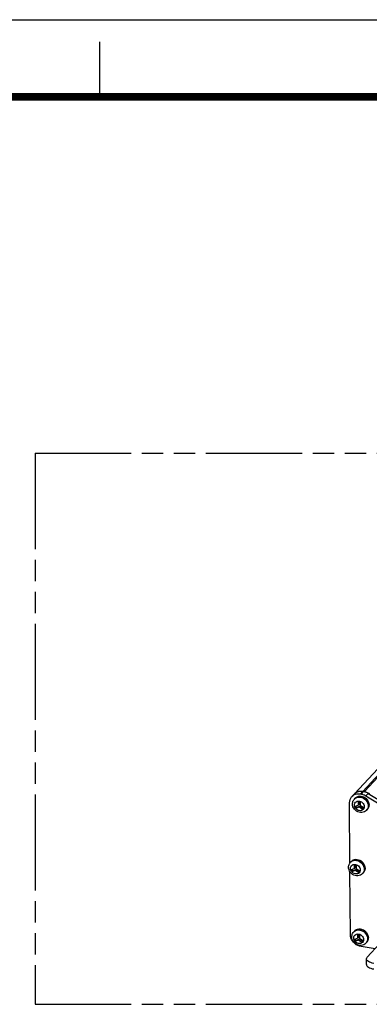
# Model space of a CAD drawing. Header units: millimetres. Extents: x 0 to 210, y 0 to 297.
# Tile 6 of 8: x 49 to 80, y 208 to 297. Entities that reach past the tile are written whole.
import ezdxf

# ---------------------------------------------------------------- set-up
doc = ezdxf.new("R2010")
doc.units = ezdxf.units.MM
doc.header["$LTSCALE"] = 19.36
doc.linetypes.add('PHANTOM', pattern=[0.8, 0.45, -0.05, 0.1, -0.05, 0.1, -0.05])
doc.layers.get('0').update_dxf_attribs({"linetype": 'CONTINUOUS'})
doc.layers.add('DEFAULT_3', color=7, linetype='PHANTOM')

msp = doc.modelspace()

# ---------------------------------------------------------------- linework, layer by layer
at = {"color": 2, "linetype": 'Continuous'}
for p, q in [((0, 297), (210, 297)), ((56, 290), (56, 295))]:
    msp.add_line(p, q, dxfattribs=at)
at = {"color": 7, "linetype": 'Continuous'}
for p, q in [((79.0695, 226.768936), (105.084798, 254.850486)), ((79.123467, 226.819312), (79.22033, 226.88929)), ((79.219572, 226.885065), (79.123467, 226.819312)), ((79.901433, 226.970727), (79.806957, 226.985408)), ((79.981125, 226.974321), (79.823254, 226.998852)), ((79.042293, 226.743678), (78.840608, 226.526007)), ((79.123467, 226.819312), (79.042367, 226.743609)), ((79.062707, 226.298003), (79.125733, 226.366025)), ((79.125733, 226.366025), (79.210893, 226.441776)), ((79.431955, 225.736376), (79.430014, 226.073945)), ((79.430014, 226.073945), (79.593268, 226.048577)), ((79.494982, 225.804398), (79.493581, 226.048004)), ((79.593268, 226.048577), (79.595209, 225.711008)), ((79.605273, 226.767736), (79.699749, 226.753056)), ((80.117041, 226.597494), (81.174913, 225.949667)), ((80.318725, 226.815166), (81.376597, 226.167338)), ((78.662675, 220.508825), (78.631305, 225.964611)), ((79.431955, 225.736376), (79.133196, 225.614166)), ((79.133196, 225.614166), (79.215616, 225.463584)), ((79.278642, 225.531606), (79.210342, 225.656391)), ((79.215616, 225.463584), (79.514375, 225.585794)), ((79.278642, 225.531606), (79.215616, 225.463584)), ((79.577401, 225.653816), (79.278642, 225.531606)), ((79.494982, 225.804398), (79.431955, 225.736376)), ((79.577401, 225.653816), (79.514375, 225.585794)), ((79.514375, 225.585794), (79.815075, 225.370434)), ((79.862799, 225.449417), (79.577401, 225.653816)), ((79.895909, 225.495648), (79.595209, 225.711008)), ((79.815075, 225.370434), (79.895909, 225.495648)), ((80.16667, 225.27512), (80.080839, 225.198226)), ((80.16667, 225.27512), (80.229697, 225.343142)), ((78.70414, 220.559746), (78.767166, 220.627768)), ((78.767166, 220.627768), (78.852326, 220.70352)), ((79.073388, 219.998119), (78.774629, 219.875909)), ((78.774629, 219.875909), (78.857048, 219.725327)), ((78.920075, 219.79335), (78.851775, 219.918135)), ((78.857048, 219.725327), (79.155808, 219.847537)), ((78.920075, 219.79335), (78.857048, 219.725327)), ((79.218834, 219.915559), (78.920075, 219.79335)), ((79.073388, 219.998119), (79.071447, 220.335688)), ((79.071447, 220.335688), (79.234701, 220.31032)), ((79.136414, 220.066141), (79.073388, 219.998119)), ((79.136414, 220.066141), (79.135014, 220.309747)), ((79.218834, 219.915559), (79.155808, 219.847537)), ((79.155808, 219.847537), (79.456508, 219.632178)), ((79.504232, 219.71116), (79.218834, 219.915559)), ((79.234701, 220.31032), (79.236642, 219.972751)), ((79.537342, 219.757391), (79.236642, 219.972751)), ((79.456508, 219.632178), (79.537342, 219.757391)), ((78.699972, 214.022249), (78.667318, 219.70141)), ((79.808103, 219.536863), (79.722272, 219.459969)), ((79.808103, 219.536863), (79.87113, 219.604885)), ((79.064284, 214.313539), (79.149444, 214.38929)), ((78.809776, 213.571235), (78.749919, 213.718635)), ((79.001257, 214.245516), (79.064284, 214.313539)), ((79.370506, 213.683889), (79.071746, 213.561679)), ((79.071746, 213.561679), (79.154166, 213.411098)), ((79.217193, 213.47912), (79.148892, 213.603905)), ((79.154166, 213.411098), (79.452926, 213.533307)), ((79.217193, 213.47912), (79.154166, 213.411098)), ((79.515952, 213.60133), (79.217193, 213.47912)), ((79.370506, 213.683889), (79.368565, 214.021458)), ((79.368565, 214.021458), (79.531819, 213.99609)), ((79.433532, 213.751911), (79.370506, 213.683889)), ((79.433532, 213.751911), (79.432131, 213.995517)), ((79.515952, 213.60133), (79.452926, 213.533307)), ((79.452926, 213.533307), (79.753626, 213.317948)), ((79.801349, 213.39693), (79.515952, 213.60133)), ((79.531819, 213.99609), (79.53376, 213.658521)), ((79.83446, 213.443162), (79.53376, 213.658521)), ((80.942653, 212.71929), (79.684925, 212.914728)), ((79.753626, 213.317948), (79.83446, 213.443162)), ((80.105221, 213.222633), (80.019389, 213.14574)), ((80.105221, 213.222633), (80.168247, 213.290656)), ((81.354981, 213.164302), (80.233111, 211.953505)), ((80.165581, 211.285722), (80.162652, 211.79526))]:
    msp.add_line(p, q, dxfattribs=at)
at = {"color": 9, "linetype": 'Continuous'}
for p, q in [((105.849463, 255.092216), (79.823254, 226.998852)), ((79.981125, 226.974321), (105.821946, 254.863457)), ((79.806957, 226.985408), (79.605273, 226.767736)), ((79.699749, 226.753056), (79.901433, 226.970727)), ((80.064447, 226.363282), (79.942719, 226.445413)), ((80.318725, 226.815166), (80.117041, 226.597494)), ((80.197166, 226.074685), (80.26219, 225.946681)), ((80.36545, 225.881174), (80.324764, 226.015825)), ((80.196018, 225.309578), (80.16667, 225.27512)), ((80.229697, 225.343142), (80.263587, 225.383491)), ((80.26219, 225.946681), (80.302541, 225.812576)), ((80.302541, 225.812576), (80.31668, 225.677479)), ((80.31668, 225.677479), (80.302944, 225.541138)), ((80.379707, 225.745502), (80.36545, 225.881174)), ((80.366986, 225.614021), (80.379707, 225.745502)), ((79.70588, 220.625025), (79.584151, 220.707156)), ((79.838599, 220.336428), (79.903623, 220.208424)), ((79.903623, 220.208424), (79.943974, 220.074319)), ((79.943974, 220.074319), (79.958113, 219.939222)), ((79.958113, 219.939222), (79.944377, 219.802881)), ((80.006883, 220.142918), (79.966197, 220.277569)), ((80.02114, 220.007245), (80.006883, 220.142918)), ((80.008419, 219.875764), (80.02114, 220.007245)), ((79.837451, 219.571321), (79.808103, 219.536863)), ((79.87113, 219.604885), (79.90502, 219.645234)), ((80.002998, 214.310795), (79.881269, 214.392926)), ((80.135716, 214.022199), (80.20074, 213.894195)), ((80.20074, 213.894195), (80.241091, 213.760089)), ((80.241091, 213.760089), (80.255231, 213.624993)), ((80.255231, 213.624993), (80.241495, 213.488652)), ((80.304001, 213.828688), (80.263315, 213.963339)), ((80.318257, 213.693015), (80.304001, 213.828688)), ((80.305537, 213.561534), (80.318257, 213.693015)), ((80.134569, 213.257091), (80.105221, 213.222633)), ((80.168247, 213.290656), (80.202138, 213.331004))]:
    msp.add_line(p, q, dxfattribs=at)
at = {"color": 7, "linetype": 'Continuous', "const_width": 0.7}
msp.add_lwpolyline([(7, 290), (203, 290)], dxfattribs=at)
at = {"color": 7, "linetype": 'Continuous'}
for points in [[(79.806957, 226.985408), (79.679279, 226.996932), (79.556181, 226.992514), (79.436796, 226.971909), (79.323726, 226.935849), (79.219572, 226.885065)], [(79.22033, 226.88929), (79.326087, 226.943577), (79.441662, 226.982482), (79.564281, 227.005076), (79.69117, 227.01043), (79.823254, 226.998852)], [(80.318725, 226.815166), (80.252394, 226.852938), (80.184576, 226.886047), (80.115083, 226.914562), (80.044478, 226.938274), (79.973324, 226.956972), (79.901433, 226.970727)], [(79.981125, 226.974321), (80.060939, 226.95873), (80.139747, 226.937085), (80.217805, 226.909282), (80.294343, 226.875628), (80.368592, 226.836428), (80.44081, 226.791581)], [(78.631305, 225.964611), (78.643203, 226.1145), (78.677859, 226.253265), (78.736137, 226.382316), (78.815446, 226.497424), (78.840646, 226.525972)], [(78.840646, 226.525972), (78.914463, 226.595405), (79.030244, 226.674532), (79.160561, 226.732271), (79.301945, 226.767857), (79.449655, 226.779477), (79.605273, 226.767736)], [(78.893908, 225.853445), (78.898507, 225.93716), (78.913104, 226.01836), (78.937287, 226.095846), (78.970636, 226.16885), (79.012696, 226.236586), (79.062707, 226.298003)], [(79.210893, 226.441776), (79.310567, 226.500785), (79.42198, 226.540761), (79.541713, 226.560007), (79.666474, 226.55757), (79.791862, 226.533245), (79.913762, 226.487775)], [(79.699749, 226.753056), (79.771637, 226.739302), (79.842791, 226.720603), (79.913399, 226.696891), (79.982895, 226.668374), (80.050712, 226.635266), (80.117041, 226.597494)], [(79.913762, 226.487775), (80.028276, 226.422667), (80.131738, 226.340139)], [(80.131738, 226.340139), (80.221063, 226.242814), (80.293565, 226.133749), (80.347047, 226.016408)], [(80.347047, 226.016408), (80.379913, 225.894736), (80.39145, 225.771876)], [(80.080839, 225.198226), (79.980471, 225.137462), (79.868301, 225.09537), (79.747712, 225.073868), (79.621796, 225.074124), (79.495284, 225.096561), (79.372302, 225.140553), (79.256979, 225.204567), (79.15304, 225.286317), (79.063546, 225.383121), (78.991147, 225.491824), (78.937903, 225.608982), (78.905332, 225.730452), (78.893908, 225.853445)], [(80.373143, 225.612523), (80.350007, 225.537735), (80.31805, 225.46736), (80.277723, 225.402188), (80.229697, 225.343142)], [(80.39145, 225.771876), (80.387072, 225.690928), (80.373143, 225.612523)], [(78.852326, 220.70352), (78.952, 220.762528), (79.063413, 220.802504), (79.183146, 220.82175), (79.307907, 220.819314), (79.433295, 220.794988), (79.555195, 220.749518)], [(79.555195, 220.749518), (79.669708, 220.68441), (79.773171, 220.601882)], [(78.535341, 220.115188), (78.53994, 220.198903), (78.554537, 220.280104), (78.57872, 220.357589), (78.612069, 220.430593), (78.654128, 220.49833), (78.70414, 220.559746)], [(79.722272, 219.459969), (79.621904, 219.399205), (79.509733, 219.357113), (79.389145, 219.335611), (79.263229, 219.335867), (79.136717, 219.358304), (79.013735, 219.402296), (78.898411, 219.46631), (78.794473, 219.54806), (78.704978, 219.644864), (78.63258, 219.753567), (78.579336, 219.870726), (78.546765, 219.992195), (78.535341, 220.115188)], [(79.773171, 220.601882), (79.862495, 220.504557), (79.934998, 220.395492), (79.98848, 220.278151)], [(80.014576, 219.874266), (79.99144, 219.799478), (79.959483, 219.729103), (79.919156, 219.663931), (79.87113, 219.604885)], [(79.98848, 220.278151), (80.021346, 220.156479), (80.032883, 220.033619)], [(80.032883, 220.033619), (80.028504, 219.952671), (80.014576, 219.874266)], [(79.149444, 214.38929), (79.249118, 214.448299), (79.36053, 214.488274), (79.480263, 214.50752), (79.605024, 214.505084), (79.730413, 214.480758), (79.852313, 214.435288)], [(79.852313, 214.435288), (79.966826, 214.37018), (80.070289, 214.287652)], [(78.749919, 213.718635), (78.713611, 213.868413), (78.699972, 214.022249)], [(79.684925, 212.914728), (79.529143, 212.95138), (79.38102, 213.008977), (79.238966, 213.088616), (79.107749, 213.187006), (78.990854, 213.302296), (78.890541, 213.431256), (78.809776, 213.571235)], [(78.832458, 213.800958), (78.837058, 213.884673), (78.851655, 213.965874), (78.875838, 214.04336), (78.909187, 214.116363), (78.951246, 214.1841), (79.001257, 214.245516)], [(79.686263, 213.021382), (79.560346, 213.021637), (79.433835, 213.044074), (79.310852, 213.088066), (79.195529, 213.15208), (79.091591, 213.23383), (79.002096, 213.330634), (78.929697, 213.439337), (78.876454, 213.556496), (78.843883, 213.677965), (78.832458, 213.800958)], [(80.070289, 214.287652), (80.159613, 214.190327), (80.232115, 214.081263), (80.285598, 213.963921)], [(80.311694, 213.560036), (80.288557, 213.485248), (80.2566, 213.414874), (80.216273, 213.349701), (80.168247, 213.290656)], [(80.285598, 213.963921), (80.318463, 213.84225), (80.330001, 213.719389)], [(80.330001, 213.719389), (80.325622, 213.638442), (80.311694, 213.560036)], [(80.019389, 213.14574), (79.919022, 213.084975), (79.806851, 213.042883), (79.686263, 213.021382)], [(80.162707, 211.795261), (80.164143, 211.819501), (80.185768, 211.886647), (80.233111, 211.953505)], [(80.834476, 211.393164), (80.683686, 211.422683), (80.549453, 211.460457), (80.430528, 211.507096), (80.330655, 211.56077), (80.252793, 211.62038), (80.198043, 211.684345), (80.168494, 211.751271), (80.162707, 211.795261)], [(80.165636, 211.285722), (80.17143, 211.241711), (80.200989, 211.174782), (80.255749, 211.110817), (80.333618, 211.05121), (80.433494, 210.997541), (80.552414, 210.950908), (80.686636, 210.913139), (80.837406, 210.883625)]]:
    msp.add_lwpolyline(points, dxfattribs=at)
at = {"color": 9, "linetype": 'Continuous'}
for points in [[(79.062707, 226.298003), (79.120472, 226.351879), (79.226745, 226.419089), (79.347801, 226.462196)], [(79.072364, 225.74919), (79.086336, 225.848181), (79.119487, 225.933038), (79.173431, 226.004933), (79.243329, 226.060351), (79.326425, 226.096271), (79.418092, 226.112384)], [(79.942719, 226.445413), (79.810806, 226.504839), (79.673778, 226.539276), (79.536902, 226.547401), (79.405437, 226.528901), (79.284436, 226.484487), (79.178548, 226.415867), (79.125733, 226.366025)], [(79.347801, 226.462196), (79.479027, 226.479558), (79.615422, 226.470513), (79.75179, 226.435405), (79.882932, 226.375573), (80.003854, 226.293296), (80.109946, 226.19171), (80.197166, 226.074685)], [(79.418092, 226.112384), (79.514307, 226.10685), (79.6105, 226.081239), (79.7021, 226.03546), (79.785091, 225.972655), (79.854846, 225.89463), (79.908616, 225.805299), (79.941574, 225.709741), (79.955329, 225.606262)], [(80.324764, 226.015825), (80.259213, 226.14428), (80.171314, 226.261602), (80.064447, 226.363282)], [(79.955329, 225.606262), (79.941357, 225.507271), (79.908206, 225.422414), (79.854262, 225.350519), (79.784364, 225.2951), (79.701268, 225.25918), (79.609601, 225.243067), (79.513386, 225.248602), (79.417193, 225.274213), (79.325593, 225.319992), (79.242602, 225.382797), (79.172847, 225.460821), (79.119077, 225.550152), (79.086119, 225.645711), (79.072364, 225.74919)], [(80.302944, 225.541138), (80.261622, 225.416908), (80.196018, 225.309578)], [(80.263587, 225.383491), (80.327777, 225.491785), (80.366986, 225.614021)], [(78.70414, 220.559746), (78.761905, 220.613622), (78.868178, 220.680832), (78.989234, 220.723939)], [(79.584151, 220.707156), (79.452238, 220.766582), (79.315211, 220.801019), (79.178335, 220.809144), (79.04687, 220.790644), (78.925869, 220.746231), (78.819981, 220.67761), (78.767166, 220.627768)], [(78.989234, 220.723939), (79.12046, 220.741301), (79.256855, 220.732256), (79.393222, 220.697148), (79.524365, 220.637316), (79.645287, 220.555039), (79.751379, 220.453453), (79.838599, 220.336428)], [(79.966197, 220.277569), (79.900646, 220.406023), (79.812747, 220.523345), (79.70588, 220.625025)], [(78.713797, 220.010933), (78.727769, 220.109924), (78.76092, 220.194781), (78.814864, 220.266676), (78.884762, 220.322094), (78.967858, 220.358015), (79.059525, 220.374127)], [(79.596762, 219.868005), (79.58279, 219.769014), (79.549638, 219.684157), (79.495695, 219.612262), (79.425797, 219.556844), (79.342701, 219.520923), (79.251034, 219.504811), (79.154819, 219.510345), (79.058626, 219.535956), (78.967025, 219.581735), (78.884035, 219.64454), (78.81428, 219.722564), (78.760509, 219.811895), (78.727551, 219.907454), (78.713797, 220.010933)], [(79.059525, 220.374127), (79.15574, 220.368593), (79.251933, 220.342982), (79.343533, 220.297203), (79.426523, 220.234398), (79.496279, 220.156374), (79.550049, 220.067043), (79.583007, 219.971484), (79.596762, 219.868005)], [(79.944377, 219.802881), (79.903055, 219.678651), (79.837451, 219.571321)], [(79.90502, 219.645234), (79.96921, 219.753528), (80.008419, 219.875764)], [(79.001257, 214.245516), (79.059023, 214.299392), (79.165296, 214.366602), (79.286352, 214.40971)], [(79.881269, 214.392926), (79.749356, 214.452352), (79.612329, 214.486789), (79.475453, 214.494914), (79.343988, 214.476414), (79.222986, 214.432001), (79.117099, 214.36338), (79.064284, 214.313539)], [(79.286352, 214.40971), (79.417578, 214.427071), (79.553973, 214.418026), (79.69034, 214.382919), (79.821483, 214.323086), (79.942404, 214.24081), (80.048496, 214.139223), (80.135716, 214.022199)], [(79.010914, 213.696703), (79.024886, 213.795694), (79.058038, 213.880551), (79.111981, 213.952446), (79.18188, 214.007865), (79.264976, 214.043785), (79.356643, 214.059898)], [(79.89388, 213.553775), (79.879908, 213.454784), (79.846756, 213.369927), (79.792813, 213.298032), (79.722914, 213.242614), (79.639818, 213.206694), (79.548151, 213.190581), (79.451937, 213.196115), (79.355744, 213.221726), (79.264143, 213.267505), (79.181153, 213.33031), (79.111398, 213.408335), (79.057627, 213.497666), (79.024669, 213.593224), (79.010914, 213.696703)], [(79.356643, 214.059898), (79.452857, 214.054363), (79.54905, 214.028752), (79.640651, 213.982973), (79.723641, 213.920168), (79.793396, 213.842144), (79.847167, 213.752813), (79.880125, 213.657254), (79.89388, 213.553775)], [(80.263315, 213.963339), (80.197763, 214.091793), (80.109865, 214.209115), (80.002998, 214.310795)], [(80.241495, 213.488652), (80.200172, 213.364421), (80.134569, 213.257091)], [(80.202138, 213.331004), (80.266328, 213.439298), (80.305537, 213.561534)]]:
    msp.add_lwpolyline(points, dxfattribs=at)
at = {"layer": 'DEFAULT_3', "color": 91, "linetype": 'PHANTOM', "true_color": 0x80ff80}
for p, q in [((50.128636, 257.68), (50.128636, 207.68)), ((50.128636, 257.68), (150.128636, 257.68)), ((50.128636, 207.68), (150.128636, 207.68))]:
    msp.add_line(p, q, dxfattribs=at)

doc.saveas('drawing.dxf')
